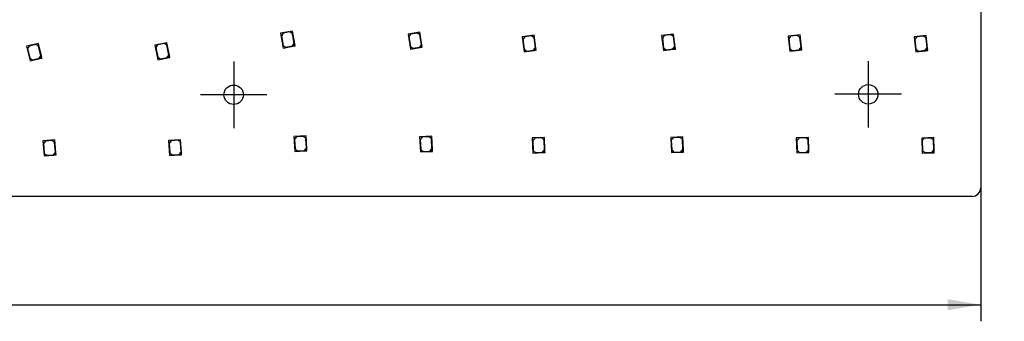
# Model space of a CAD drawing. Header units: millimetres. Extents: x 25 to 1167, y 11 to 816.
# Tile 8 of 18: x 665 to 893, y 245 to 315. Entities that reach past the tile are written whole.
import ezdxf
from ezdxf.enums import TextEntityAlignment as Align
from ezdxf.lldxf.tags import DXFTag

# ---------------------------------------------------------------- set-up
doc = ezdxf.new("R2010")
doc.units = ezdxf.units.MM
doc.layers.add('Default', color=7, linetype='Continuous')
doc.layers.add('RDLED_1_2_740MM_', color=7, linetype='Continuous')
doc.styles.add('SEACAD_Arial', font='arial.ttf')
tags = doc.linetypes.add('CENTER2', pattern=[28.575, 19.05, -3.175, 3.175, -3.175]).pattern_tags.tags
tags[10:11] = [DXFTag(74, 4), DXFTag(75, 0), DXFTag(340, '0'), DXFTag(46, 0.0), DXFTag(50, 0.0), DXFTag(44, 0.0), DXFTag(45, 0.0)]
tags[8:9] = [DXFTag(74, 4), DXFTag(75, 0), DXFTag(340, '0'), DXFTag(46, 0.0), DXFTag(50, 0.0), DXFTag(44, 0.0), DXFTag(45, 0.0)]
tags[6:7] = [DXFTag(74, 4), DXFTag(75, 0), DXFTag(340, '0'), DXFTag(46, 0.0), DXFTag(50, 0.0), DXFTag(44, 0.0), DXFTag(45, 0.0)]
tags[4:5] = [DXFTag(74, 4), DXFTag(75, 0), DXFTag(340, '0'), DXFTag(46, 0.0), DXFTag(50, 0.0), DXFTag(44, 0.0), DXFTag(45, 0.0)]
doc.dimstyles.new('ISO', dxfattribs={"dimtxt": 7.7, "dimasz": 7.7, "dimexe": 3.85, "dimexo": 0, "dimgap": 1.925, "dimtad": 1, "dimtxsty": 'SEACAD_Arial', "dimblk1": '_SE_FILLED', "dimblk2": '_SE_FILLED', "dimsah": 1, "dimcen": 3.85, "dimadec": 0, "dimazin": 0, "dimtfac": 0.5, "dimtdec": 3, "dimtmove": 0, "dimatfit": 3, "dimfxl": 1, "dimarcsym": 0})

# ---------------------------------------------------------------- blocks, each defined once
blk = doc.blocks.new('SEANNOT_GROUP3')
at = {"layer": 'Default', "color": 7, "linetype": 'CENTER2'}
for p, q in [((714.7, 305.52), (714.7, 290.12)), ((722.4, 297.82), (707, 297.82))]:
    blk.add_line(p, q, dxfattribs=at)
blk = doc.blocks.new('SEANNOT_GROUP5')
at = {"layer": 'Default', "color": 7, "linetype": 'CENTER2'}
for p, q in [((861.49, 305.62), (861.49, 290.22)), ((869.19, 297.92), (853.79, 297.92))]:
    blk.add_line(p, q, dxfattribs=at)
blk = doc.blocks.new('SE1')
at = {"layer": 'RDLED_1_2_740MM_', "color": 7, "linetype": 'Continuous'}
for p, q in [((887.52, 365.26), (887.52, 276.29)), ((728.27, 312.56), (725.52, 312.06)), ((725.52, 312.06), (726.15, 308.61)), ((726.13, 312.07), (725.73, 311.48)), ((727.7, 312.35), (726.13, 312.07)), ((728.28, 311.95), (727.7, 312.35)), ((728.81, 309.61), (728.27, 312.56)), ((757.78, 312.29), (755.02, 311.85)), ((757.2, 312.1), (755.62, 311.84)), ((757.78, 311.68), (757.2, 312.1)), ((758.25, 309.33), (757.78, 312.29)), ((699.24, 309.87), (696.49, 309.32)), ((699.82, 306.93), (699.24, 309.87)), ((725.73, 311.48), (726.14, 309.22)), ((728.7, 309.69), (728.28, 311.95)), ((755.02, 311.85), (755.56, 308.39)), ((755.62, 311.84), (755.21, 311.27)), ((755.21, 311.27), (755.57, 309)), ((758.14, 309.41), (757.78, 311.68)), ((784.2, 311.61), (781.43, 311.22)), ((781.43, 311.22), (781.91, 307.75)), ((782.04, 311.2), (781.61, 310.64)), ((781.61, 310.64), (781.93, 308.36)), ((783.62, 311.42), (782.04, 311.2)), ((784.19, 311), (783.62, 311.42)), ((784.5, 308.72), (784.19, 311)), ((784.62, 308.63), (784.2, 311.61)), ((816.47, 311.87), (813.69, 311.53)), ((813.69, 311.53), (814.13, 308.06)), ((814.3, 311.5), (813.87, 310.95)), ((813.87, 310.95), (814.15, 308.66)), ((815.89, 311.7), (814.3, 311.5)), ((816.45, 311.27), (815.89, 311.7)), ((816.73, 308.98), (816.45, 311.27)), ((816.84, 308.9), (816.47, 311.87)), ((845.72, 311.7), (842.93, 311.38)), ((842.93, 311.38), (843.33, 307.91)), ((843.54, 311.35), (843.1, 310.8)), ((843.1, 310.8), (843.36, 308.51)), ((845.13, 311.53), (843.54, 311.35)), ((845.68, 311.09), (845.13, 311.53)), ((845.94, 308.8), (845.68, 311.09)), ((846.05, 308.72), (845.72, 311.7)), ((874.92, 311.55), (872.13, 311.26)), ((872.13, 311.26), (872.49, 307.78)), ((872.74, 311.23), (872.29, 310.68)), ((872.29, 310.68), (872.53, 308.39)), ((874.33, 311.39), (872.74, 311.23)), ((874.88, 310.94), (874.33, 311.39)), ((875.11, 308.66), (874.88, 310.94)), ((875.22, 308.57), (874.92, 311.55)), ((669.52, 309.7), (666.79, 309.05)), ((666.79, 309.05), (667.61, 305.65)), ((667.4, 309.09), (667.03, 308.49)), ((667.03, 308.49), (667.57, 306.25)), ((668.96, 309.47), (667.4, 309.09)), ((669.56, 309.1), (668.96, 309.47)), ((670.22, 306.79), (669.52, 309.7)), ((670.1, 306.86), (669.56, 309.1)), ((696.49, 309.32), (697.17, 305.89)), ((697.1, 309.34), (696.71, 308.75)), ((696.71, 308.75), (697.15, 306.5)), ((698.67, 309.65), (697.1, 309.34)), ((699.26, 309.26), (698.67, 309.65)), ((699.7, 307.01), (699.26, 309.26)), ((726.14, 309.22), (726.72, 308.82)), ((726.15, 308.61), (728.41, 309.03)), ((726.72, 308.82), (728.3, 309.11)), ((728.3, 309.11), (728.7, 309.69)), ((728.81, 309.61), (728.41, 309.03)), ((728.41, 309.03), (728.9, 309.12)), ((728.9, 309.12), (728.81, 309.61)), ((755.56, 308.39), (757.84, 308.75)), ((755.57, 309), (756.14, 308.59)), ((756.14, 308.59), (757.72, 308.84)), ((757.72, 308.84), (758.14, 309.41)), ((758.25, 309.33), (757.84, 308.75)), ((757.84, 308.75), (758.33, 308.83)), ((758.33, 308.83), (758.25, 309.33)), ((781.91, 307.75), (784.19, 308.07)), ((781.93, 308.36), (782.49, 307.93)), ((782.49, 307.93), (784.08, 308.16)), ((784.08, 308.16), (784.5, 308.72)), ((784.62, 308.63), (784.19, 308.07)), ((784.19, 308.07), (784.69, 308.14)), ((784.69, 308.14), (784.62, 308.63)), ((814.13, 308.06), (816.41, 308.34)), ((814.15, 308.66), (814.71, 308.23)), ((814.71, 308.23), (816.3, 308.43)), ((816.3, 308.43), (816.73, 308.98)), ((816.84, 308.9), (816.41, 308.34)), ((816.41, 308.34), (816.9, 308.4)), ((816.9, 308.4), (816.84, 308.9)), ((843.33, 307.91), (845.61, 308.16)), ((843.36, 308.51), (843.91, 308.07)), ((843.91, 308.07), (845.5, 308.25)), ((845.5, 308.25), (845.94, 308.8)), ((846.05, 308.72), (845.61, 308.16)), ((845.61, 308.16), (846.11, 308.22)), ((846.11, 308.22), (846.05, 308.72)), ((872.49, 307.78), (874.78, 308.02)), ((872.53, 308.39), (873.08, 307.94)), ((873.08, 307.94), (874.67, 308.11)), ((874.67, 308.11), (875.11, 308.66)), ((875.22, 308.57), (874.78, 308.02)), ((874.78, 308.02), (875.27, 308.07)), ((875.27, 308.07), (875.22, 308.57)), ((667.57, 306.25), (668.17, 305.88)), ((667.61, 305.65), (669.85, 306.18)), ((668.17, 305.88), (669.73, 306.26)), ((669.73, 306.26), (670.1, 306.86)), ((670.22, 306.79), (669.85, 306.18)), ((669.85, 306.18), (670.33, 306.3)), ((670.33, 306.3), (670.22, 306.79)), ((697.15, 306.5), (697.74, 306.11)), ((697.17, 305.89), (699.43, 306.34)), ((697.74, 306.11), (699.31, 306.42)), ((699.31, 306.42), (699.7, 307.01)), ((699.82, 306.93), (699.43, 306.34)), ((699.43, 306.34), (699.92, 306.44)), ((699.92, 306.44), (699.82, 306.93)), ((673.33, 287.37), (670.54, 287.15)), ((670.54, 287.15), (670.82, 283.66)), ((671.15, 287.09), (670.69, 286.56)), ((672.74, 287.22), (671.15, 287.09)), ((673.28, 286.76), (672.74, 287.22)), ((673.57, 284.38), (673.33, 287.37)), ((702.43, 287.41), (699.63, 287.23)), ((699.63, 287.23), (699.86, 283.74)), ((700.24, 287.17), (699.77, 286.64)), ((701.84, 287.27), (700.24, 287.17)), ((702.37, 286.81), (701.84, 287.27)), ((702.62, 284.42), (702.43, 287.41)), ((731.44, 288.32), (728.64, 288.15)), ((728.64, 288.15), (728.85, 284.66)), ((729.25, 288.09), (728.78, 287.56)), ((728.78, 287.56), (728.92, 285.27)), ((730.84, 288.19), (729.25, 288.09)), ((731.37, 287.72), (730.84, 288.19)), ((731.51, 285.42), (731.37, 287.72)), ((731.62, 285.33), (731.44, 288.32)), ((760.5, 288.22), (757.71, 288.07)), ((757.71, 288.07), (757.89, 284.58)), ((758.31, 288), (757.84, 287.48)), ((757.84, 287.48), (757.96, 285.18)), ((759.91, 288.09), (758.31, 288)), ((760.43, 287.62), (759.91, 288.09)), ((760.56, 285.32), (760.43, 287.62)), ((760.66, 285.22), (760.5, 288.22)), ((786.56, 287.95), (783.76, 287.82)), ((783.76, 287.82), (783.92, 284.32)), ((784.37, 287.75), (783.89, 287.22)), ((783.89, 287.22), (784, 284.93)), ((785.96, 287.82), (784.37, 287.75)), ((786.49, 287.34), (785.96, 287.82)), ((786.59, 285.05), (786.49, 287.34)), ((786.7, 284.95), (786.56, 287.95)), ((818.59, 288.05), (815.8, 287.93)), ((815.8, 287.93), (815.94, 284.44)), ((816.4, 287.86), (815.92, 287.34)), ((815.92, 287.34), (816.02, 285.04)), ((818, 287.93), (816.4, 287.86)), ((818.52, 287.45), (818, 287.93)), ((818.61, 285.15), (818.52, 287.45)), ((818.72, 285.05), (818.59, 288.05)), ((847.63, 287.96), (844.83, 287.86)), ((844.83, 287.86), (844.96, 284.36)), ((845.43, 287.78), (844.95, 287.26)), ((844.95, 287.26), (845.04, 284.96)), ((847.03, 287.84), (845.43, 287.78)), ((847.55, 287.36), (847.03, 287.84)), ((847.64, 285.06), (847.55, 287.36)), ((847.74, 284.97), (847.63, 287.96)), ((876.65, 287.89), (873.86, 287.8)), ((873.86, 287.8), (873.98, 284.3)), ((874.46, 287.72), (873.98, 287.2)), ((873.98, 287.2), (874.05, 284.9)), ((876.06, 287.77), (874.46, 287.72)), ((876.57, 287.29), (876.06, 287.77)), ((876.65, 284.99), (876.57, 287.29)), ((876.76, 284.89), (876.65, 287.89)), ((670.69, 286.56), (670.87, 284.26)), ((673.46, 284.47), (673.28, 286.76)), ((699.77, 286.64), (699.92, 284.34)), ((702.52, 284.51), (702.37, 286.81)), ((728.85, 284.66), (731.15, 284.8)), ((728.92, 285.27), (729.45, 284.8)), ((729.45, 284.8), (731.04, 284.89)), ((731.04, 284.89), (731.51, 285.42)), ((731.62, 285.33), (731.15, 284.8)), ((731.15, 284.8), (731.65, 284.83)), ((731.65, 284.83), (731.62, 285.33)), ((757.96, 285.18), (758.49, 284.71)), ((758.49, 284.71), (760.08, 284.79)), ((760.08, 284.79), (760.56, 285.32)), ((760.66, 285.22), (760.19, 284.7)), ((760.19, 284.7), (760.69, 284.72)), ((760.69, 284.72), (760.66, 285.22)), ((784, 284.93), (784.52, 284.45)), ((786.12, 284.52), (786.59, 285.05)), ((786.7, 284.95), (786.22, 284.43)), ((786.72, 284.45), (786.7, 284.95)), ((816.02, 285.04), (816.54, 284.56)), ((818.14, 284.63), (818.61, 285.15)), ((818.72, 285.05), (818.24, 284.53)), ((818.74, 284.55), (818.72, 285.05)), ((845.04, 284.96), (845.56, 284.48)), ((847.15, 284.54), (847.64, 285.06)), ((847.74, 284.97), (847.26, 284.45)), ((847.76, 284.47), (847.74, 284.97)), ((874.05, 284.9), (874.57, 284.42)), ((876.17, 284.47), (876.65, 284.99)), ((876.76, 284.89), (876.27, 284.38)), ((876.77, 284.39), (876.76, 284.89)), ((670.82, 283.66), (673.11, 283.84)), ((670.87, 284.26), (671.41, 283.8)), ((671.41, 283.8), (673, 283.93)), ((673, 283.93), (673.46, 284.47)), ((673.57, 284.38), (673.11, 283.84)), ((673.11, 283.84), (673.61, 283.88)), ((673.61, 283.88), (673.57, 284.38)), ((699.86, 283.74), (702.16, 283.89)), ((699.92, 284.34), (700.46, 283.88)), ((700.46, 283.88), (702.05, 283.98)), ((702.05, 283.98), (702.52, 284.51)), ((702.62, 284.42), (702.16, 283.89)), ((702.16, 283.89), (702.66, 283.92)), ((702.66, 283.92), (702.62, 284.42)), ((757.89, 284.58), (760.19, 284.7)), ((783.92, 284.32), (786.22, 284.43)), ((784.52, 284.45), (786.12, 284.52)), ((786.22, 284.43), (786.72, 284.45)), ((815.94, 284.44), (818.24, 284.53)), ((816.54, 284.56), (818.14, 284.63)), ((818.24, 284.53), (818.74, 284.55)), ((844.96, 284.36), (847.26, 284.45)), ((845.56, 284.48), (847.15, 284.54)), ((847.26, 284.45), (847.76, 284.47)), ((873.98, 284.3), (876.27, 284.38)), ((874.57, 284.42), (876.17, 284.47)), ((876.27, 284.38), (876.77, 284.39)), ((885.52, 274.29), (173.52, 274.29))]:
    blk.add_line(p, q, dxfattribs=at)
for centre in [(714.7, 297.82), (861.49, 297.92)]:
    blk.add_circle(centre, 2.25, dxfattribs=at)
blk.add_arc((885.52, 276.29), 2, 270, 0, dxfattribs=at)
blk = doc.blocks.new('DMBLK8')
at = {"layer": 'Default', "linetype": 'Continuous'}
blk.add_hatch(color=7, dxfattribs=at).paths.add_polyline_path([(855.02, 463.38), (849.02, 458.39), (856.32, 461.16)])
at = {"layer": 'Default', "color": 7, "linetype": 'Continuous'}
blk.add_line((529.52, 271.79), (892.96, 484.05), dxfattribs=at)
at = {"layer": 'Default', "color": 7, "linetype": 'Continuous', "style": 'SEACAD_Arial'}
for s, p in [('370', (870.17, 481.88)), ('R', (859.53, 475.67))]:
    blk.add_text(s, height=7.7, rotation=30.2853, dxfattribs=at).set_placement(p, align=Align.TOP_LEFT)
blk = doc.blocks.new('_SE_FILLED')
at = {"color": 0}
blk.add_line((0, 0), (-1, 0), dxfattribs=at)
blk.add_solid([(0, 0), (-1, -0.1665), (-1, 0.1665), (0, 0)], dxfattribs=at)
blk = doc.blocks.new('DMBLK12')
at = {"layer": 'Default', "linetype": 'Continuous'}
for points in [[(179.22, 247.94), (179.22, 250.51), (171.52, 249.22)], [(879.82, 247.94), (887.52, 249.22), (879.82, 250.51)]]:
    blk.add_hatch(color=7, dxfattribs=at).paths.add_polyline_path(points)
at = {"layer": 'Default', "color": 7, "linetype": 'Continuous'}
for p, q in [((171.52, 276.29), (171.52, 245.37)), ((887.52, 276.29), (887.52, 245.37)), ((171.52, 249.22), (887.52, 249.22))]:
    blk.add_line(p, q, dxfattribs=at)
at = {"layer": 'Default', "color": 7, "linetype": 'Continuous', "style": 'SEACAD_Arial'}
blk.add_text('716', height=7.7, dxfattribs=at).set_placement((520.48, 258.85), align=Align.TOP_LEFT)

msp = doc.modelspace()

# ---------------------------------------------------------------- block references
at = {"layer": 'Default'}
for name in ['SE1', 'SEANNOT_GROUP3', 'SEANNOT_GROUP5']:
    msp.add_blockref(name, (0, 0), dxfattribs=at)

# ---------------------------------------------------------------- dimensions: what is measured, and where the dimension line sits
at = {"layer": 'Default', "color": 7, "linetype": 'Continuous'}
dim = msp.add_radius_dim(center=(529.516, 271.792), mpoint=(849.02, 458.385), text='\\A1;<>', dimstyle='ISO', override={"dimtolj": 1}, dxfattribs=at)
dim.commit()
dim.dimension.update_dxf_attribs({"geometry": 'DMBLK8', "text_midpoint": (862.057, 465.999), "dimtype": 164})
dim = msp.add_linear_dim(base=(171.516, 249.223), p1=(171.516, 276.292), p2=(887.516, 276.292), angle=0, text='\\A1;<>', dimstyle='ISO', dxfattribs=at)
dim.commit()
dim.dimension.update_dxf_attribs({"geometry": 'DMBLK12', "text_midpoint": (529.516, 249.223), "dimtype": 161})

doc.saveas('drawing.dxf')
